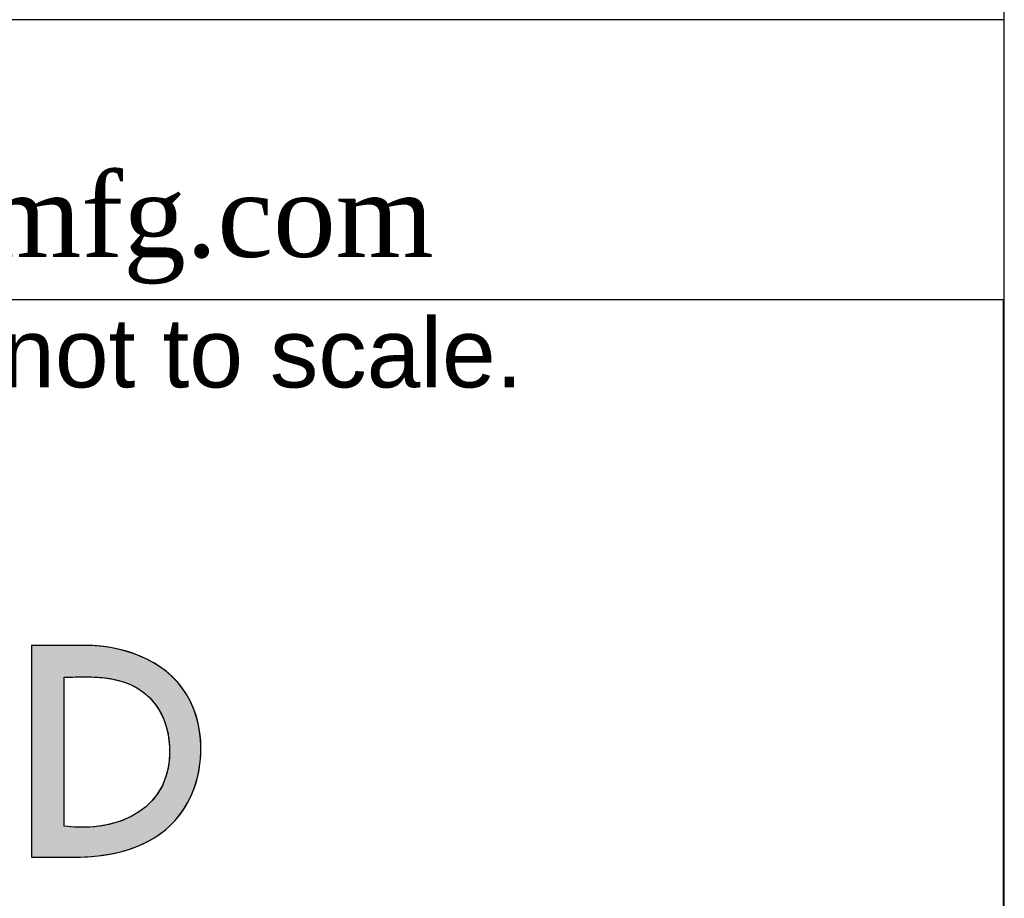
# Model space of a CAD drawing. Header units: inches. Extents: x 0 to 100, y 0 to 75.
# Tile 10 of 17: x 94 to 100, y 6 to 11. Entities that reach past the tile are written whole.
import ezdxf
from ezdxf import colors
from ezdxf.entities.mleader import LeaderData, LeaderLine
from ezdxf.math import Vec2, Vec3

# ---------------------------------------------------------------- set-up
doc = ezdxf.new("R2010")
doc.units = ezdxf.units.IN
doc.header["$MEASUREMENT"] = 0
doc.layers.add('Default', color=7, linetype='Continuous')

# ---------------------------------------------------------------- blocks, each defined once
blk = doc.blocks.new('_DOT')
at = {"color": 0}
blk.add_line((0, 0), (-1, 0), dxfattribs=at)
at = {"color": 0, "const_width": 0.333}
blk.add_lwpolyline([(-0.1665, 0, 1), (0.1665, 0, 1)], format="xyb", close=True, dxfattribs=at)
blk = doc.blocks.new('Block1')
at = {"layer": 'Default', "linetype": 'Continuous'}
h = blk.add_hatch(color=7, dxfattribs=at)
h.paths.add_polyline_path([(2.6417, 1.03775), (2.64647, 1.04355), (2.65077, 1.04971), (2.65458, 1.05619), (2.65792, 1.06295), (2.66077, 1.06996), (2.66314, 1.07717), (2.66503, 1.08454), (2.66642, 1.09204), (2.66733, 1.09962), (2.66775, 1.10725), (2.66768, 1.11488), (2.66711, 1.12247), (2.66604, 1.12999), (2.66448, 1.13739), (2.66242, 1.14464), (2.65986, 1.15169), (2.65671, 1.15867), (2.65285, 1.16555), (2.64845, 1.17195), (2.64356, 1.17788), (2.63821, 1.18333), (2.63245, 1.18832), (2.62632, 1.19285), (2.61985, 1.19693), (2.61308, 1.20057), (2.60606, 1.20377), (2.59883, 1.20653), (2.59143, 1.20888), (2.58388, 1.2108), (2.57625, 1.21232), (2.56856, 1.21343), (2.56085, 1.21414), (2.55317, 1.21446), (2.55037, 1.21448), (2.54911, 1.21448), (2.54692, 1.21448), (2.54393, 1.21448), (2.54029, 1.21448), (2.53613, 1.21448), (2.5316, 1.21448), (2.52684, 1.21448), (2.52199, 1.21448), (2.51718, 1.21448), (2.51256, 1.21448), (2.50826, 1.21448), (2.50443, 1.21448), (2.50121, 1.21448), (2.49874, 1.21448), (2.49715, 1.21448), (2.49659, 1.21448), (2.49659, 1.21227), (2.49659, 1.20598), (2.49659, 1.19618), (2.49659, 1.18343), (2.49659, 1.16827), (2.49659, 1.15127), (2.49659, 1.13296), (2.49659, 1.11393), (2.49659, 1.0947), (2.49659, 1.07585), (2.49659, 1.05792), (2.49659, 1.04146), (2.49659, 1.02704), (2.49659, 1.01521), (2.49659, 1.00653), (2.49659, 1.00154), (2.49664, 1.00054), (2.49736, 1.00054), (2.49885, 1.00054), (2.50101, 1.00054), (2.50371, 1.00054), (2.50685, 1.00054), (2.51033, 1.00054), (2.51402, 1.00054), (2.51783, 1.00054), (2.52163, 1.00054), (2.52533, 1.00054), (2.5288, 1.00054), (2.53195, 1.00054), (2.53465, 1.00054), (2.5368, 1.00054), (2.5383, 1.00054), (2.53902, 1.00054), (2.54352, 1.00058), (2.55024, 1.0008), (2.55698, 1.00124), (2.56373, 1.0019), (2.57046, 1.0028), (2.57715, 1.00395), (2.58378, 1.00538), (2.59032, 1.00709), (2.59676, 1.00909), (2.60306, 1.01142), (2.60922, 1.01407), (2.6152, 1.01707), (2.62098, 1.02042), (2.62654, 1.02416), (2.63187, 1.02828), (2.63693, 1.03281)])
h.paths.add_polyline_path([(2.52963, 1.1825), (2.52963, 1.18179), (2.52963, 1.17976), (2.52963, 1.17651), (2.52963, 1.17217), (2.52963, 1.16685), (2.52963, 1.16065), (2.52963, 1.15371), (2.52963, 1.14613), (2.52963, 1.13803), (2.52963, 1.12953), (2.52963, 1.12073), (2.52963, 1.11177), (2.52963, 1.10274), (2.52963, 1.09378), (2.52963, 1.08498), (2.52963, 1.07648), (2.52963, 1.06838), (2.52963, 1.0608), (2.52963, 1.05386), (2.52963, 1.04767), (2.52963, 1.04234), (2.52963, 1.038), (2.52963, 1.03475), (2.52963, 1.03272), (2.52963, 1.03202), (2.53628, 1.03128), (2.54289, 1.03086), (2.54944, 1.03077), (2.55591, 1.03099), (2.56228, 1.03154), (2.56854, 1.03242), (2.57464, 1.03361), (2.58059, 1.03514), (2.58635, 1.03699), (2.5919, 1.03918), (2.59722, 1.04169), (2.6023, 1.04453), (2.6071, 1.04771), (2.61161, 1.05122), (2.61581, 1.05506), (2.61968, 1.05924), (2.62319, 1.06376), (2.62633, 1.06861), (2.62906, 1.0738), (2.63138, 1.07934), (2.63326, 1.08521), (2.63468, 1.09143), (2.63561, 1.09799), (2.63605, 1.1049), (2.63595, 1.11216), (2.63574, 1.11534), (2.63543, 1.11849), (2.635, 1.12162), (2.63447, 1.12471), (2.63383, 1.12776), (2.63308, 1.13077), (2.63222, 1.13374), (2.63125, 1.13666), (2.63017, 1.13952), (2.62898, 1.14232), (2.62767, 1.14506), (2.62625, 1.14773), (2.62472, 1.15033), (2.62308, 1.15286), (2.62132, 1.15531), (2.61945, 1.15767), (2.61746, 1.15995), (2.61535, 1.16213), (2.61313, 1.16422), (2.61079, 1.16621), (2.60834, 1.16809), (2.60576, 1.16987), (2.60307, 1.17153), (2.60026, 1.17308), (2.59732, 1.17451), (2.59469, 1.17566), (2.59205, 1.1767), (2.5894, 1.17764), (2.58675, 1.17847), (2.58409, 1.17921), (2.58143, 1.17987), (2.57876, 1.18043), (2.57609, 1.18092), (2.57342, 1.18133), (2.57073, 1.18168), (2.56804, 1.18197), (2.56535, 1.18219), (2.56264, 1.18237), (2.55993, 1.1825), (2.55722, 1.18259), (2.55449, 1.18265), (2.55176, 1.18267), (2.54902, 1.18268), (2.54628, 1.18266), (2.54352, 1.18263), (2.54076, 1.1826), (2.53799, 1.18256), (2.53521, 1.18253), (2.53243, 1.1825)])
at = {"layer": 'Default', "color": 7, "linetype": 'Continuous'}
for points in [[(2.6417, 1.03775), (2.64647, 1.04355), (2.65077, 1.04971), (2.65458, 1.05619), (2.65792, 1.06295), (2.66077, 1.06996), (2.66314, 1.07717), (2.66503, 1.08454), (2.66642, 1.09204), (2.66733, 1.09962), (2.66775, 1.10725), (2.66768, 1.11488), (2.66711, 1.12247), (2.66604, 1.12999), (2.66448, 1.13739), (2.66242, 1.14464), (2.65986, 1.15169), (2.65671, 1.15867), (2.65285, 1.16555), (2.64845, 1.17195), (2.64356, 1.17788), (2.63821, 1.18333), (2.63245, 1.18832), (2.62632, 1.19285), (2.61985, 1.19693), (2.61308, 1.20057), (2.60606, 1.20377), (2.59883, 1.20653), (2.59143, 1.20888), (2.58388, 1.2108), (2.57625, 1.21232), (2.56856, 1.21343), (2.56085, 1.21414), (2.55317, 1.21446), (2.55037, 1.21448), (2.54911, 1.21448), (2.54692, 1.21448), (2.54393, 1.21448), (2.54029, 1.21448), (2.53613, 1.21448), (2.5316, 1.21448), (2.52684, 1.21448), (2.52199, 1.21448), (2.51718, 1.21448), (2.51256, 1.21448), (2.50826, 1.21448), (2.50443, 1.21448), (2.50121, 1.21448), (2.49874, 1.21448), (2.49715, 1.21448), (2.49659, 1.21448), (2.49659, 1.21227), (2.49659, 1.20598), (2.49659, 1.19618), (2.49659, 1.18343), (2.49659, 1.16827), (2.49659, 1.15127), (2.49659, 1.13296), (2.49659, 1.11393), (2.49659, 1.0947), (2.49659, 1.07585), (2.49659, 1.05792), (2.49659, 1.04146), (2.49659, 1.02704), (2.49659, 1.01521), (2.49659, 1.00653), (2.49659, 1.00154), (2.49664, 1.00054), (2.49736, 1.00054), (2.49885, 1.00054), (2.50101, 1.00054), (2.50371, 1.00054), (2.50685, 1.00054), (2.51033, 1.00054), (2.51402, 1.00054), (2.51783, 1.00054), (2.52163, 1.00054), (2.52533, 1.00054), (2.5288, 1.00054), (2.53195, 1.00054), (2.53465, 1.00054), (2.5368, 1.00054), (2.5383, 1.00054), (2.53902, 1.00054), (2.54352, 1.00058), (2.55024, 1.0008), (2.55698, 1.00124), (2.56373, 1.0019), (2.57046, 1.0028), (2.57715, 1.00395), (2.58378, 1.00538), (2.59032, 1.00709), (2.59676, 1.00909), (2.60306, 1.01142), (2.60922, 1.01407), (2.6152, 1.01707), (2.62098, 1.02042), (2.62654, 1.02416), (2.63187, 1.02828), (2.63693, 1.03281), (2.6417, 1.03775)], [(2.52963, 1.1825), (2.53243, 1.1825), (2.53521, 1.18253), (2.53799, 1.18256), (2.54076, 1.1826), (2.54352, 1.18263), (2.54628, 1.18266), (2.54902, 1.18268), (2.55176, 1.18267), (2.55449, 1.18265), (2.55722, 1.18259), (2.55993, 1.1825), (2.56264, 1.18237), (2.56535, 1.18219), (2.56804, 1.18197), (2.57073, 1.18168), (2.57342, 1.18133), (2.57609, 1.18092), (2.57876, 1.18043), (2.58143, 1.17987), (2.58409, 1.17921), (2.58675, 1.17847), (2.5894, 1.17764), (2.59205, 1.1767), (2.59469, 1.17566), (2.59732, 1.17451), (2.60026, 1.17308), (2.60307, 1.17153), (2.60576, 1.16987), (2.60834, 1.16809), (2.61079, 1.16621), (2.61313, 1.16422), (2.61535, 1.16213), (2.61746, 1.15995), (2.61945, 1.15767), (2.62132, 1.15531), (2.62308, 1.15286), (2.62472, 1.15033), (2.62625, 1.14773), (2.62767, 1.14506), (2.62898, 1.14232), (2.63017, 1.13952), (2.63125, 1.13666), (2.63222, 1.13374), (2.63308, 1.13077), (2.63383, 1.12776), (2.63447, 1.12471), (2.635, 1.12162), (2.63543, 1.11849), (2.63574, 1.11534), (2.63595, 1.11216), (2.63605, 1.1049), (2.63561, 1.09799), (2.63468, 1.09143), (2.63326, 1.08521), (2.63138, 1.07934), (2.62906, 1.0738), (2.62633, 1.06861), (2.62319, 1.06376), (2.61968, 1.05924), (2.61581, 1.05506), (2.61161, 1.05122), (2.6071, 1.04771), (2.6023, 1.04453), (2.59722, 1.04169), (2.5919, 1.03918), (2.58635, 1.03699), (2.58059, 1.03514), (2.57464, 1.03361), (2.56854, 1.03242), (2.56228, 1.03154), (2.55591, 1.03099), (2.54944, 1.03077), (2.54289, 1.03086), (2.53628, 1.03128), (2.52963, 1.03202), (2.52963, 1.03272), (2.52963, 1.03475), (2.52963, 1.038), (2.52963, 1.04234), (2.52963, 1.04767), (2.52963, 1.05386), (2.52963, 1.0608), (2.52963, 1.06838), (2.52963, 1.07648), (2.52963, 1.08498), (2.52963, 1.09378), (2.52963, 1.10274), (2.52963, 1.11177), (2.52963, 1.12073), (2.52963, 1.12953), (2.52963, 1.13803), (2.52963, 1.14613), (2.52963, 1.15371), (2.52963, 1.16065), (2.52963, 1.16685), (2.52963, 1.17217), (2.52963, 1.17651), (2.52963, 1.17976), (2.52963, 1.18179), (2.52963, 1.1825)]]:
    blk.add_lwpolyline(points, close=True, dxfattribs=at)
for points in [[(2.55063, 1.21448), (2.55063, 1.21448), (2.49659, 1.21448), (2.49659, 1.21448)], [(2.49659, 1.21448), (2.49659, 1.21448), (2.49659, 1.00054), (2.49659, 1.00054)], [(2.52963, 1.03202), (2.52963, 1.03202), (2.52963, 1.1825), (2.52963, 1.1825)], [(2.53907, 1.00054), (2.57606, 1.00054), (2.61601, 1.00907), (2.6417, 1.03775)], [(2.49659, 1.00054), (2.49659, 1.00054), (2.53907, 1.00054), (2.53907, 1.00054)]]:
    blk.add_open_spline(points, degree=3, dxfattribs=at)
for points, knots in [([(2.6417, 1.03775), (2.66952, 1.06887), (2.67537, 1.11862), (2.65787, 1.15626), (2.63904, 1.19678), (2.59301, 1.21448), (2.55063, 1.21448)], [0, 0, 0, 0, 0.5, 0.5, 0.5, 1, 1, 1, 1]), ([(2.52963, 1.1825), (2.55297, 1.1825), (2.57536, 1.1846), (2.59732, 1.17451), (2.62227, 1.16314), (2.63465, 1.13875), (2.63595, 1.11216), (2.63898, 1.05027), (2.58512, 1.02455), (2.52963, 1.03202)], [0, 0, 0, 0, 0.333333, 0.333333, 0.333333, 0.666667, 0.666667, 0.666667, 1, 1, 1, 1])]:
    blk.add_open_spline(points, degree=3, knots=knots, dxfattribs=at)
blk = doc.blocks.new('Block13')
at = {"layer": 'Default', "color": 7, "linetype": 'Continuous'}
for p, q in [((0, 1.6479), (3.51548, 1.6479)), ((3.51548, 1.6479), (3.51548, 0))]:
    blk.add_line(p, q, dxfattribs=at)
at = {"layer": 'Default', "color": 7}
blk.add_blockref('Block1', (0.03706, 0.08409), dxfattribs=at)
at = {"layer": 'Default', "insert": (0.02984, 1.6292), "char_height": 0.07, "width": 3.4863909, "attachment_point": 1}
blk.add_mtext('{\\fArial|b0||i0||c0|p34;\\C7;\\H7.e-002;\\W1.;\\T1.;Data subject to change without notice. Isometric drawing not to scale.}', dxfattribs=at)
blk = doc.blocks.new('Block11')
at = {"layer": 'Default', "color": 7}
blk.add_blockref('Block13', (0, 0), dxfattribs=at)
blk = doc.blocks.new('Block10')
at = {"layer": 'Default', "color": 7}
blk.add_blockref('Block11', (0, 0), dxfattribs=at)
blk = doc.blocks.new('Block222')
at = {"layer": 'Default', "color": 7, "xscale": 15, "yscale": 15, "zscale": 15}
blk.add_blockref('Block10', (121.713, -88.163), dxfattribs=at)
at = {"layer": 'Default', "color": 7, "linetype": 'Continuous'}
ml = blk.add_multileader_mtext('Standard', dxfattribs=at)
ml.set_content('{\\pxsm0.9;\\fArial|b1||i0||c0|p34;\\W1.;SDC246U17BK\\P}', color=7)
ml.set_leader_properties()
ml.set_arrow_properties(name='DOT')
ml.build(insert=Vec2(0, 0))
ml.multileader.update_dxf_attribs({"leader_type": 0, "dogleg_length": 0, "arrow_head_size": 2.25})
ctx = ml.context
ctx.base_point, ctx.char_height, ctx.arrow_head_size, ctx.landing_gap_size = Vec3(151.269, -85.88), 2.25, 2.25, 0.787
ctx.text_align_type = 1
notes = []
notes.append((ctx, [(0, (0, 0, 0), (0, 0), (1, 0), 1, [])]))
ctx.mtext.insert, ctx.mtext.alignment = Vec3(162.383, -84.733), 2
for ctx, leaders in notes:
    for number, flags, end, landing, length, lines in leaders:
        leader = LeaderData()
        leader.index, (leader.has_last_leader_line, leader.has_dogleg_vector, leader.attachment_direction) = number, flags
        leader.last_leader_point, leader.dogleg_vector, leader.dogleg_length = Vec3(end), Vec3(landing), length
        for number, points, colour, breaks in lines:
            line = LeaderLine()
            line.index, line.vertices, line.color, line.breaks = number, Vec3.list(points), colors.encode_raw_color(colour), breaks
            leader.lines.append(line)
        ctx.leaders.append(leader)

msp = doc.modelspace()

# ---------------------------------------------------------------- linework, layer by layer
at = {"layer": 'Default', "color": 7, "linetype": 'Continuous'}
msp.add_line((99.9373, 0.0002), (99.9373, 74.9377), dxfattribs=at)
msp.add_lwpolyline([(79.8921, 11.0083), (79.8921, 9.3965), (99.9375, 9.3965), (99.9375, 11.0083), (79.8921, 11.0083)], dxfattribs=at)

# ---------------------------------------------------------------- block references
at = {"layer": 'Default', "color": 7, "xscale": 0.38, "yscale": 0.38, "zscale": 0.38}
msp.add_blockref('Block222', (33.6411, 33.5054), dxfattribs=at)

# ---------------------------------------------------------------- texts
at = {"layer": 'Default', "insert": (79.8921, 10.2024), "char_height": 0.479, "width": 20.245809, "attachment_point": 4}
msp.add_mtext('{\\fTimes New Roman|b0||i0||c0|p34;\\C7;\\H0.479;\\W1.; Pour tous les détails sur nos produits, \\P}{\\fTimes New Roman|b0||i0||c0|p34;\\C7;\\H0.479;\\W1.; svp veuillez consulter notre site www.hammondmfg.com                   }', dxfattribs=at)

doc.saveas('drawing.dxf')
